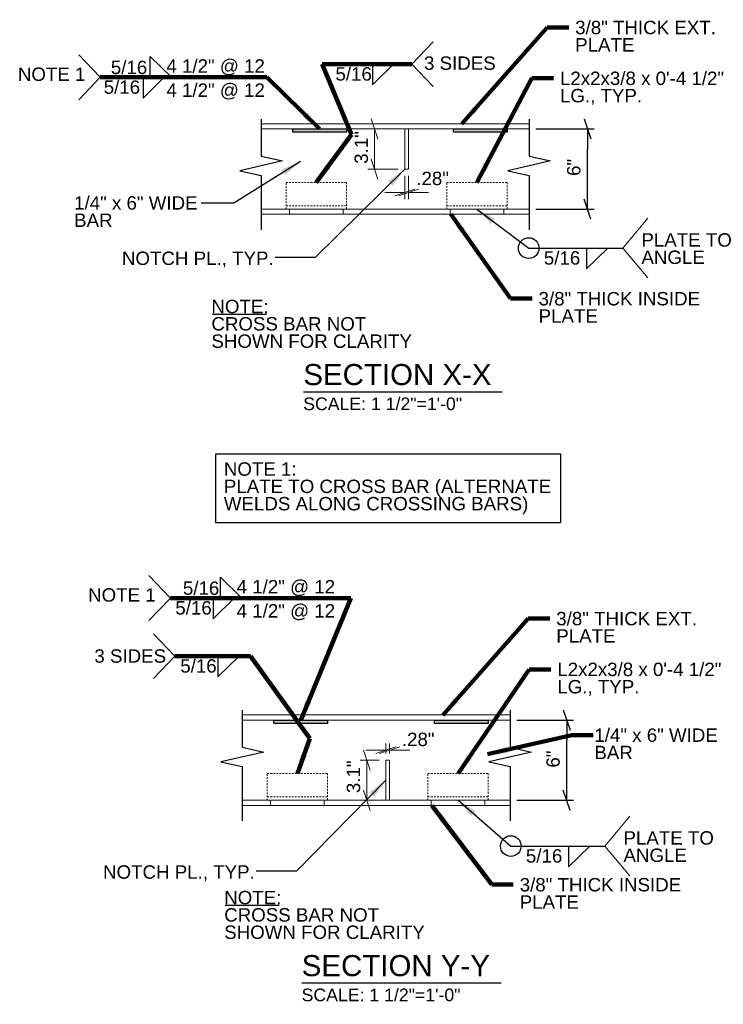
# Model space of a CAD drawing. Header units: inches. Extents: x 25902 to 26137, y 44682 to 44820.
# Tile 2 of 4: x 26082 to 26135, y 44682 to 44756. Entities that reach past the tile are written whole.
import ezdxf
from ezdxf.enums import TextEntityAlignment as Align

# ---------------------------------------------------------------- set-up
doc = ezdxf.new("R2010")
doc.units = ezdxf.units.IN
doc.header["$LTSCALE"] = 0.2
doc.header["$MEASUREMENT"] = 0
doc.linetypes.add('DGN Style 3', pattern=[0.903087, 0.645062, -0.258025])
for name, color, linetype, lineweight in [('G-ANN-TTLB', 7, 'Continuous', 0), ('G-ANNO-DIM', 1, 'Continuous', 0), ('G-ANNO-PATT', 7, 'Continuous', 0), ('G-ANNO-TEXT', 7, 'Continuous', 30), ('S-FSTN-MISC', 7, 'Continuous', 13)]:
    doc.layers.add(name, color=color, linetype=linetype, lineweight=lineweight)
doc.styles.add("1 1 2 1'-0", font='arial.ttf', dxfattribs={"height": 1})
doc.styles.add('Style-Arial', font='arial.ttf')
doc.dimstyles.new("1 1 2 1'-0", dxfattribs={"dimtxt": 1, "dimasz": 1.5, "dimexe": 0.5, "dimexo": 0.5, "dimgap": 0.5, "dimtad": 1, "dimdec": 4, "dimzin": 11, "dimdsep": 46, "dimlunit": 4, "dimtxsty": "1 1 2 1'-0", "dimsah": 1, "dimcen": 0, "dimadec": 4, "dimazin": 3, "dimtfac": 1, "dimtdec": 4, "dimtix": 1, "dimtofl": 0, "dimtmove": 0, "dimatfit": 3, "dimfxl": 1, "dimtolj": 1, "dimtzin": 0, "dimarcsym": 0})

# ---------------------------------------------------------------- blocks, each defined once
blk = doc.blocks.new('_Oblique_0.3')
at = {"color": 0, "linetype": 'ByBlock', "lineweight": -2}
for p, q in [((0, 0), (-1, 0)), ((0.5, 0.166667), (-0.5, -0.166667))]:
    blk.add_line(p, q, dxfattribs=at)
blk = doc.blocks.new('*D702')
at = {"layer": 'G-ANNO-DIM', "color": 0, "lineweight": -2, "transparency": 16777216}
for p, q in [((26120.884, 44747.754), (26125.236, 44747.754)), ((26124.736, 44743.239), (26124.736, 44746.254)), ((26120.884, 44741.739), (26125.236, 44741.739))]:
    blk.add_line(p, q, dxfattribs=at)
at = {"layer": 'G-ANNO-DIM', "color": 0, "lineweight": -2, "transparency": 16777216, "xscale": 1.5, "yscale": 1.5, "zscale": 1.5}
for p, rotation in [((26124.736, 44747.754), 90), ((26124.736, 44741.739), 270)]:
    blk.add_blockref('_Oblique_0.3', p, dxfattribs=dict(at, rotation=rotation))
at = {"layer": 'G-ANNO-DIM', "color": 0, "transparency": 16777216, "insert": (26123.725, 44744.865), "char_height": 1, "attachment_point": 5, "rotation": 90, "style": "1 1 2 1'-0"}
blk.add_mtext('\\A1;6"', dxfattribs=at)
blk = doc.blocks.new('*D703')
at = {"layer": 'G-ANNO-DIM', "color": 0, "lineweight": -2, "transparency": 16777216}
for p, q in [((26119.473, 44703.584), (26123.69, 44703.584)), ((26123.19, 44699.084), (26123.19, 44702.084)), ((26119.473, 44697.584), (26123.69, 44697.584))]:
    blk.add_line(p, q, dxfattribs=at)
at = {"layer": 'G-ANNO-DIM', "color": 0, "lineweight": -2, "transparency": 16777216, "xscale": 1.5, "yscale": 1.5, "zscale": 1.5}
for p, rotation in [((26123.19, 44703.584), 90), ((26123.19, 44697.584), 270)]:
    blk.add_blockref('_Oblique_0.3', p, dxfattribs=dict(at, rotation=rotation))
at = {"layer": 'G-ANNO-DIM', "color": 0, "transparency": 16777216, "insert": (26122.179, 44700.665), "char_height": 1, "attachment_point": 5, "rotation": 90, "style": "1 1 2 1'-0"}
blk.add_mtext('\\A1;6"', dxfattribs=at)

msp = doc.modelspace()

# ---------------------------------------------------------------- hatches: boundary and pattern name
at = {"layer": 'G-ANNO-PATT'}
h = msp.add_hatch(color=256, dxfattribs=at)
h.dxf.hatch_style = 1
h.paths.add_polyline_path([(26105.32575, 44703.58395), (26101.32575, 44703.58395), (26101.32575, 44703.33395), (26105.32575, 44703.33395)])
h.paths.add_polyline_path([(26117.33055, 44703.58395), (26113.33055, 44703.58395), (26113.33055, 44703.33395), (26117.33055, 44703.33395)])
h.paths.add_polyline_path([(26118.74119, 44747.73878), (26114.74119, 44747.73878), (26114.74119, 44747.48878), (26118.74119, 44747.48878)])
h.paths.add_polyline_path([(26106.7364, 44747.73878), (26102.7364, 44747.73878), (26102.7364, 44747.48878), (26106.7364, 44747.48878)])

# ---------------------------------------------------------------- linework, layer by layer
at = {"layer": 'G-ANN-TTLB', "color": 7, "linetype": 'Continuous', "lineweight": 25}
for p, q in [((26103.54088, 44728.09771), (26118.36195, 44728.09771)), ((26103.42224, 44683.94288), (26118.29942, 44683.94288))]:
    msp.add_line(p, q, dxfattribs=at)
at = {"layer": 'G-ANNO-DIM'}
for p, q in [((26108.5973, 44748.48878), (26109.0973, 44746.98878)), ((26110.59851, 44747.73878), (26108.3473, 44747.73878)), ((26108.8473, 44747.73878), (26108.8473, 44744.73878)), ((26109.0973, 44743.98878), (26108.5973, 44745.48878)), ((26110.59851, 44744.73878), (26108.3473, 44744.73878)), ((26111.09851, 44744.23878), (26111.09851, 44742.48675)), ((26111.37851, 44744.23878), (26111.37851, 44742.48675)), ((26108.01654, 44701.33395), (26108.51654, 44699.83395)), ((26109.68786, 44701.08395), (26109.68786, 44701.81997)), ((26109.96786, 44701.08395), (26109.96786, 44701.81997)), ((26109.18786, 44700.58395), (26107.76654, 44700.58395)), ((26108.26654, 44697.58395), (26108.26654, 44700.58395)), ((26108.51654, 44696.83395), (26108.01654, 44698.33395)), ((26109.18786, 44697.58395), (26107.76654, 44697.58395))]:
    msp.add_line(p, q, dxfattribs=at)
at = {"layer": 'G-ANNO-TEXT'}
for p, q in [((26111.61482, 44752.5827), (26113.21702, 44754.25665)), ((26088.34804, 44751.59839), (26086.74583, 44753.27234)), ((26092.0883, 44753.15268), (26093.6689, 44751.60119)), ((26092.0883, 44751.60399), (26092.0883, 44753.15268)), ((26108.67942, 44751.03401), (26110.26003, 44752.58549)), ((26108.67942, 44752.5827), (26108.67942, 44751.03401)), ((26111.61482, 44752.5827), (26113.21702, 44750.90875)), ((26088.34804, 44751.59839), (26086.74583, 44749.92444)), ((26091.55559, 44750.0497), (26093.13619, 44751.60119)), ((26091.55559, 44751.59839), (26091.55559, 44750.0497)), ((26124.67348, 44737.28879), (26126.25409, 44738.84028)), ((26124.67348, 44738.83748), (26124.67348, 44737.28879)), ((26096.73371, 44733.90639), (26100.7657, 44733.90639)), ((26093.59321, 44712.69764), (26091.99101, 44714.37159)), ((26097.33347, 44714.25193), (26098.91408, 44712.70044)), ((26097.33347, 44712.70323), (26097.33347, 44714.25193)), ((26093.59321, 44712.69764), (26091.99101, 44711.02369)), ((26096.80076, 44711.14895), (26098.38137, 44712.70044)), ((26096.80076, 44712.69764), (26096.80076, 44711.14895)), ((26093.93303, 44708.35693), (26092.33083, 44710.03088)), ((26093.93303, 44708.35693), (26092.33083, 44706.68298)), ((26097.1448, 44706.80823), (26098.72541, 44708.35973)), ((26097.1448, 44708.35693), (26097.1448, 44706.80823)), ((26123.33349, 44692.6187), (26124.9141, 44694.17019)), ((26123.33349, 44694.16739), (26123.33349, 44692.6187)), ((26097.68927, 44689.75157), (26101.72126, 44689.75157))]:
    msp.add_line(p, q, dxfattribs=at)
at = {"layer": 'G-ANNO-TEXT', "linetype": 'Continuous', "lineweight": 18}
for p, q in [((26111.09851, 44747.73878), (26100.37429, 44747.73878)), ((26120.38388, 44747.73878), (26111.09851, 44747.73878)), ((26100.37429, 44741.73878), (26120.38388, 44741.73878)), ((26102.48851, 44741.36378), (26102.48851, 44741.73878)), ((26106.48851, 44741.36378), (26106.48851, 44741.73878)), ((26114.48851, 44741.36378), (26114.48851, 44741.73878)), ((26118.48851, 44741.36378), (26118.48851, 44741.73878)), ((26118.97324, 44703.58395), (26098.96364, 44703.58395)), ((26098.96364, 44697.58395), (26118.97324, 44697.58395)), ((26101.07786, 44697.20895), (26101.07786, 44697.58395)), ((26105.07786, 44697.20895), (26105.07786, 44697.58395)), ((26113.07786, 44697.20895), (26113.07786, 44697.58395)), ((26117.07786, 44697.20895), (26117.07786, 44697.58395))]:
    msp.add_line(p, q, dxfattribs=at)
at = {"layer": 'G-ANNO-TEXT', "color": 7, "linetype": 'Continuous', "lineweight": 18}
for p, q in [((26127.37397, 44738.83748), (26129.24625, 44741.06879)), ((26127.37397, 44738.83748), (26129.24625, 44736.60618)), ((26126.03398, 44694.16739), (26127.90626, 44696.39869)), ((26126.03398, 44694.16739), (26127.90626, 44691.93609))]:
    msp.add_line(p, q, dxfattribs=at)
at = {"layer": 'G-ANNO-TEXT', "flags": 128}
for points in [[(26100.37429, 44748.48144), (26100.37429, 44747.75417), (26100.37429, 44745.70871), (26101.97429, 44745.34508), (26098.77429, 44744.61781), (26100.37429, 44744.25417), (26100.37429, 44740.19681)], [(26120.38388, 44748.48144), (26120.38388, 44747.75417), (26120.38388, 44745.70871), (26121.98388, 44745.34508), (26118.78388, 44744.61781), (26120.38388, 44744.25417), (26120.38388, 44740.19681)], [(26098.96364, 44704.32661), (26098.96364, 44703.59934), (26098.96364, 44701.55389), (26100.56364, 44701.19025), (26097.36364, 44700.46298), (26098.96364, 44700.09934), (26098.96364, 44696.04198)], [(26118.97324, 44704.32661), (26118.97324, 44703.59934), (26118.97324, 44701.55389), (26120.57324, 44701.19025), (26117.37324, 44700.46298), (26118.97324, 44700.09934), (26118.97324, 44696.04198)]]:
    msp.add_lwpolyline(points, dxfattribs=at)
at = {"layer": 'G-ANNO-TEXT', "linetype": 'Continuous', "lineweight": 18, "flags": 128}
for points in [[(26120.38388, 44748.11378), (26100.37429, 44748.11378)], [(26111.09851, 44747.73878), (26111.09851, 44744.73878), (26111.37851, 44744.73878), (26111.37851, 44747.73878)], [(26120.38388, 44741.36378), (26100.37429, 44741.36378)], [(26118.97324, 44703.95895), (26098.96364, 44703.95895)], [(26109.68786, 44697.58395), (26109.68786, 44700.58395), (26109.96786, 44700.58395), (26109.96786, 44697.58395)], [(26118.97324, 44697.20895), (26098.96364, 44697.20895)]]:
    msp.add_lwpolyline(points, dxfattribs=at)
at = {"layer": 'G-ANNO-TEXT'}
for centre in [(26120.35739, 44738.83748), (26119.0174, 44694.16739)]:
    msp.add_circle(centre, 0.77216, dxfattribs=at)
msp.add_solid([(26103.07786, 44699.58395), (26103.81657, 44700.91316), (26103.34555, 44701.0809)], dxfattribs=at)
for points in [[(26102.7364, 44747.73878), (26106.7364, 44747.73878), (26106.7364, 44747.48878), (26102.7364, 44747.48878)], [(26114.74119, 44747.73878), (26118.74119, 44747.73878), (26118.74119, 44747.48878), (26114.74119, 44747.48878)], [(26096.97926, 44723.47481, 36.01993), (26122.735, 44723.47481, 36.01993), (26122.735, 44718.30938, 36.01993), (26096.97926, 44718.30938, 36.01993)], [(26101.32575, 44703.58395), (26105.32575, 44703.58395), (26105.32575, 44703.33395), (26101.32575, 44703.33395)], [(26113.33055, 44703.58395), (26117.33055, 44703.58395), (26117.33055, 44703.33395), (26113.33055, 44703.33395)]]:
    msp.add_3dface(points, dxfattribs=at)
at = {"layer": 'S-FSTN-MISC', "linetype": 'DGN Style 3', "lineweight": 18}
for p, q in [((26102.23851, 44741.73878), (26102.23851, 44743.73878)), ((26102.23851, 44743.73878), (26106.73851, 44743.73878)), ((26106.73851, 44743.73878), (26106.73851, 44741.73878)), ((26114.23851, 44741.73878), (26114.23851, 44743.73878)), ((26114.23851, 44743.73878), (26118.73851, 44743.73878)), ((26118.73851, 44743.73878), (26118.73851, 44741.73878)), ((26102.23851, 44741.98878), (26106.73851, 44741.98878)), ((26114.23851, 44741.98878), (26118.73851, 44741.98878)), ((26100.82786, 44697.58395), (26100.82786, 44699.58395)), ((26100.82786, 44699.58395), (26105.32786, 44699.58395)), ((26105.32786, 44699.58395), (26105.32786, 44697.58395)), ((26112.82786, 44697.58395), (26112.82786, 44699.58395)), ((26112.82786, 44699.58395), (26117.32786, 44699.58395)), ((26117.32786, 44699.58395), (26117.32786, 44697.58395)), ((26100.82786, 44697.83395), (26105.32786, 44697.83395)), ((26112.82786, 44697.83395), (26117.32786, 44697.83395))]:
    msp.add_line(p, q, dxfattribs=at)

# ---------------------------------------------------------------- block references
at = {"layer": 'G-ANNO-DIM', "xscale": 1.5, "yscale": 1.5, "zscale": 1.5}
for p in [(26111.09851, 44742.98675), (26109.68786, 44701.31997)]:
    msp.add_blockref('_Oblique_0.3', p, dxfattribs=at)
at = {"layer": 'G-ANNO-DIM', "xscale": 1.5, "yscale": 1.5, "zscale": 1.5, "rotation": 180}
for p in [(26111.37851, 44742.98675), (26109.96786, 44701.31997)]:
    msp.add_blockref('_Oblique_0.3', p, dxfattribs=at)

# ---------------------------------------------------------------- texts
at = {"layer": 'G-ANN-TTLB', "color": 7, "linetype": 'Continuous', "lineweight": 25, "style": 'Style-Arial'}
for s, p in [('SECTION X-X', (26103.52324, 44728.6029)), ('SECTION Y-Y', (26103.40459, 44684.44807))]:
    msp.add_text(s, height=1.574803, dxfattribs=at).set_placement(p)
at = {"layer": 'G-ANN-TTLB', "color": 7, "linetype": 'Continuous', "lineweight": 18, "style": 'Style-Arial'}
for p in [(26109.44567, 44726.73167), (26109.32702, 44682.57684)]:
    msp.add_text('SCALE: 1 1/2"=1\'-0"', height=0.944882, dxfattribs=at).set_placement(p, align=Align.CENTER)
at = {"layer": 'G-ANNO-DIM', "color": 7, "linetype": 'Continuous', "style": "1 1 2 1'-0"}
for p in [(26107.8473, 44746.35548), (26107.26654, 44699.34199)]:
    msp.add_text('3.1"', height=1, rotation=90, dxfattribs=at).set_placement(p, align=Align.MIDDLE_CENTER)
at = {"layer": 'G-ANNO-DIM', "char_height": 1, "attachment_point": 5, "style": "1 1 2 1'-0"}
for insert in [(26113.18064, 44744.03703), (26112.10006, 44702.13141)]:
    msp.add_mtext('\\A1;.28"', dxfattribs=dict(at, insert=insert))
at = {"layer": 'G-ANNO-TEXT', "color": 7, "linetype": 'Continuous', "lineweight": 18, "style": "1 1 2 1'-0"}
for s, p in [('5/16', (26089.1473, 44751.83791)), ('4 1/2" @ 12', (26093.29886, 44751.94327)), ('4 1/2" @ 12', (26093.29886, 44750.13754)), ('5/16', (26094.53036, 44712.93716)), ('4 1/2" @ 12', (26098.54403, 44713.04252)), ('4 1/2" @ 12', (26098.54403, 44711.23679))]:
    msp.add_text(s, height=1, dxfattribs=at).set_placement(p)
for p in [(26105.92104, 44752.34877), (26088.61459, 44751.36447), (26121.48538, 44738.60356), (26093.96318, 44712.46371), (26094.33274, 44708.123), (26120.14539, 44693.93346)]:
    msp.add_text('5/16', height=1, dxfattribs=at).set_placement(p, align=Align.TOP_LEFT)
at = {"layer": 'G-ANNO-TEXT', "color": 7, "linetype": 'Continuous', "lineweight": 18, "char_height": 1, "attachment_point": 1, "style": "1 1 2 1'-0"}
for s, insert, line_spacing_factor in [('3/8" THICK EXT.\\PPLATE', (26123.82386, 44755.8174), 0.776524), ('3 SIDES', (26112.53382, 44753.15544), 0.6), ('L2x2x3/8 x 0\'-4 1/2" \\PLG., TYP.', (26122.6889, 44752.0214), 0.776524), ('1/4" x 6" WIDE\\PBAR', (26086.40594, 44742.71501), 0.776524), ('PLATE TO\\PANGLE', (26128.77028, 44739.94681), 0.776524), ('NOTCH PL., TYP.', (26089.97655, 44738.57688), 0.6), ('3/8" THICK INSIDE\\PPLATE', (26121.09178, 44735.55709), 0.776524), ('NOTE:\\PCROSS BAR NOT\\PSHOWN FOR CLARITY', (26096.65777, 44734.97557), 0.776524), ('3/8" THICK EXT.\\PPLATE', (26122.41321, 44711.65854), 0.776524), ('3 SIDES', (26087.91767, 44708.86458), 0.6), ('L2x2x3/8 x 0\'-4 1/2" \\PLG., TYP.', (26122.49009, 44707.86658), 0.776524), ('1/4" x 6" WIDE\\PBAR', (26125.25736, 44702.95385), 0.776524), ('PLATE TO\\PANGLE', (26127.43029, 44695.27671), 0.776524), ('NOTCH PL., TYP.', (26088.56591, 44692.72863), 0.6), ('3/8" THICK INSIDE\\PPLATE', (26119.68114, 44691.77995), 0.776524), ('NOTE:\\PCROSS BAR NOT\\PSHOWN FOR CLARITY', (26097.61332, 44690.82074), 0.776524)]:
    msp.add_mtext(s, dxfattribs=dict(at, insert=insert, line_spacing_factor=line_spacing_factor))
for s, insert, width, line_spacing_factor in [('NOTE 1', (26082.20351, 44752.32915), 16.346889, 0.6), ('NOTE 1: \\PPLATE TO CROSS BAR (ALTERNATE WELDS ALONG CROSSING BARS)', (26097.58551, 44722.83416), 28.308218, 0.776524), ('NOTE 1', (26087.44868, 44713.42839), 16.346889, 0.6)]:
    msp.add_mtext(s, dxfattribs=dict(at, insert=insert, width=width, line_spacing_factor=line_spacing_factor))

# ---------------------------------------------------------------- dimensions: what is measured, and where the dimension line sits
at = {"layer": 'G-ANNO-DIM'}
for base, p1, p2, picture, middle in [((26124.7355, 44747.75417), (26120.38388, 44741.73878), (26120.38388, 44747.75417), '*D702', (26124.7355, 44744.86491)), ((26123.18959, 44703.58395), (26118.97324, 44697.58395), (26118.97324, 44703.58395), '*D703', (26123.18959, 44700.66533))]:
    dim = msp.add_linear_dim(base=base, p1=p1, p2=p2, angle=90, dimstyle="1 1 2 1'-0", override={"dimblk": '_Oblique_0.3', "dimtdec": 4}, dxfattribs=at)
    dim.commit()
    dim.dimension.update_dxf_attribs({"geometry": picture, "text_midpoint": middle, "dimtype": 160})

# ---------------------------------------------------------------- leaders
at = {"layer": 'G-ANNO-TEXT'}
for points in [[(26115.35097, 44748.11378), (26121.73333, 44755.32617), (26123.34133, 44755.32617)], [(26104.48851, 44743.73878), (26107.12687, 44747.33325), (26104.93994, 44752.5827), (26111.61482, 44752.5827)], [(26104.7364, 44747.73878), (26100.78582, 44751.59699), (26088.34804, 44751.59839)], [(26116.48851, 44743.73878), (26120.59837, 44751.52281), (26122.20638, 44751.52281)], [(26114.52837, 44741.36378), (26119.00125, 44735.06586), (26120.60926, 44735.06586)], [(26103.32575, 44703.58395), (26107.06408, 44712.69624), (26106.03099, 44712.69624), (26093.59321, 44712.69764)], [(26113.94032, 44703.95492), (26120.32268, 44711.16731), (26121.93069, 44711.16731)], [(26103.07786, 44699.58395), (26104.00885, 44702.19835), (26099.57779, 44708.35693), (26093.93303, 44708.35693)], [(26115.07786, 44699.58395), (26120.39956, 44707.36798), (26122.00757, 44707.36798)], [(26117.26532, 44701.02539), (26123.56782, 44702.44248), (26125.17582, 44702.44248)], [(26113.11772, 44697.20895), (26117.59061, 44691.28872), (26119.19861, 44691.28872)]]:
    msp.add_leader(points, dimstyle="1 1 2 1'-0", override={"dimscale": 1, "dimgap": 1, "dimclrd": 256, "dimlwd": 65535}, dxfattribs=at)
at = {"layer": 'G-ANNO-TEXT', "color": 7, "linetype": 'Continuous', "lineweight": 18}
for points in [[(26103.31345, 44745.29828), (26098.34409, 44742.19447), (26095.89504, 44742.19447)], [(26111.09851, 44744.73878), (26104.41483, 44738.13805), (26101.40985, 44738.13805)], [(26116.48851, 44741.73878), (26120.35739, 44738.83748), (26127.37397, 44738.83748)], [(26109.68786, 44699.08395), (26103.00418, 44692.2898), (26099.9992, 44692.2898)], [(26115.07786, 44697.58395), (26119.0174, 44694.16739), (26126.03398, 44694.16739)]]:
    msp.add_leader(points, dimstyle="1 1 2 1'-0", override={"dimscale": 1, "dimgap": 1}, dxfattribs=at)

doc.saveas('drawing.dxf')
